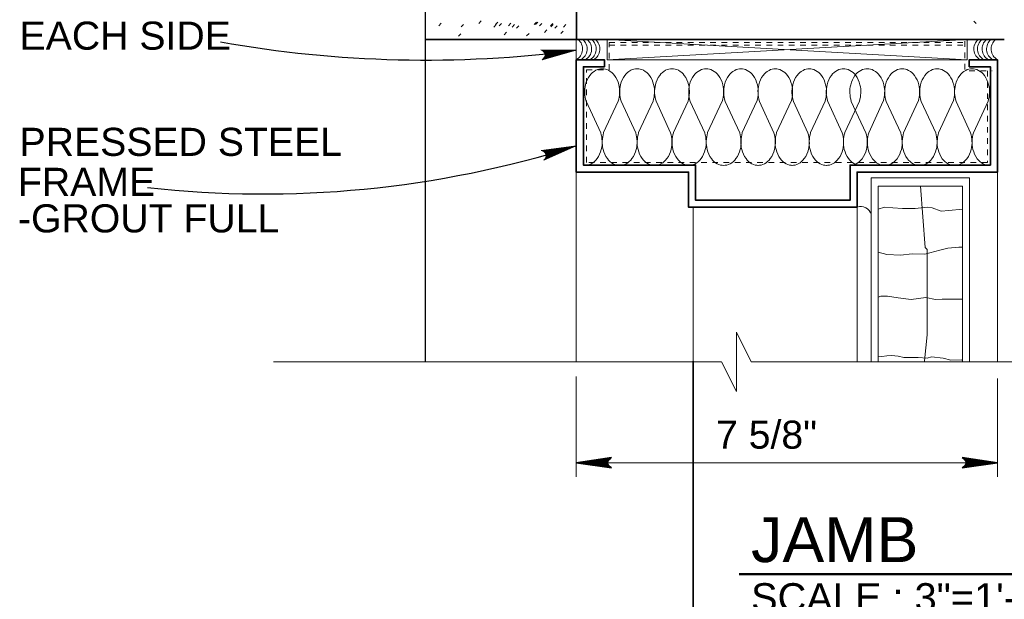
# Model space of a CAD drawing. Extents: x 1745 to 4097, y 1178 to 2898.
# Tile 6 of 18: x 3015 to 3033, y 1202 to 1212. Entities that reach past the tile are written whole.
import ezdxf
from ezdxf.enums import TextEntityAlignment as Align

# ---------------------------------------------------------------- set-up
doc = ezdxf.new("R2010")
doc.units = 0
doc.header["$LTSCALE"] = 0.03937
doc.header["$MEASUREMENT"] = 0
doc.linetypes.add('OD38a701$0$DGN Style 2', pattern=[1.915919, 1.149551, -0.766368])
for name, color, linetype, lineweight in [('A-Anno-Patt', 152, 'Continuous', 18), ('A-Anno-Text', 53, 'Continuous', 25), ('A-Wall-Full-Extr', 2, 'Continuous', 35), ('G-Anno-Text', 53, 'Continuous', 35), ('OD38a701$0$Level 15', 7, 'Continuous', 18), ('OD38a701$0$Level 46', 7, 'Continuous', 18), ('OD38a701$0$Level 50', 7, 'Continuous', 18), ('OD38a701$0$Level 52', 7, 'Continuous', 18), ('OD38a701$0$Level 53', 7, 'Continuous', 18), ('OD38a701$0$Level 56', 7, 'Continuous', 18)]:
    doc.layers.add(name, color=color, linetype=linetype, lineweight=lineweight)
doc.layers.add('G-Anno-Nplt', color=5, linetype='Continuous', lineweight=25, plot=False)
doc.styles.add('notes', font='ARIAL.TTF')

# ---------------------------------------------------------------- blocks, each defined once
blk = doc.blocks.new('OD38a701$0$LARROW_4')
at = {"layer": 'OD38a701$0$Level 56', "color": 3, "linetype": 'Continuous', "lineweight": 18, "flags": 128}
blk.add_lwpolyline([(-0.1564, 0.0226), (0, 0), (-0.1563, -0.0226), (-0.1514, -0.0189), (-0.1445, -0.0121), (-0.1411, -0.0059), (-0.1403, 0), (-0.1415, 0.0066), (-0.1451, 0.0131), (-0.1521, 0.0195), (-0.1564, 0.0226), (-0.0046, 0.0003), (-0.1513, -0.0211), (-0.1468, -0.0178), (-0.1395, -0.0109), (-0.1371, -0.002), (-0.1387, 0.0069), (-0.143, 0.013), (-0.1481, 0.018), (-0.1516, 0.0207), (-0.0129, 0.0002), (-0.1446, -0.0186), (-0.14, -0.0156), (-0.1376, -0.0117), (-0.135, -0.0068), (-0.1336, 0.0003), (-0.1344, 0.006), (-0.1371, 0.0105), (-0.1428, 0.0141), (-0.1465, 0.0185), (-0.0225, 0.0003), (-0.1374, -0.0159), (-0.1323, -0.0095), (-0.1308, -0.0017), (-0.1315, 0.0069), (-0.1414, 0.0163), (-0.0332, 0.0008), (-0.1308, -0.0129), (-0.1294, -0.0084), (-0.1264, -0.0011), (-0.1283, 0.0066), (-0.136, 0.0135), (-0.0431, 0.0007), (-0.1272, -0.01), (-0.1245, -0.0045), (-0.1232, 0.0014), (-0.1291, 0.0105), (-0.0549, 0.0007), (-0.1221, -0.0075), (-0.1202, -0.0034), (-0.1198, 0.0014), (-0.1245, 0.008), (-0.0689, 0.0008), (-0.1179, -0.0048), (-0.1165, 0.0016), (-0.121, 0.0055), (-0.0804, 0.0007), (-0.1146, -0.0029), (-0.1154, 0.0033), (-0.0921, 0.0008), (-0.1133, -0.0009), (-0.1139, 0.001), (-0.1066, 0.001)], dxfattribs=at)

msp = doc.modelspace()

# ---------------------------------------------------------------- linework, layer by layer
at = {"layer": 'A-Anno-Patt'}
for p, q in [((3025.40775, 1209.95672), (3025.14787, 1210.51597)), ((3025.45887, 1209.95835), (3025.719, 1210.5176)), ((3026.03, 1209.95647), (3025.76975, 1210.51572)), ((3026.081, 1209.95835), (3026.34087, 1210.5176)), ((3026.65212, 1209.95647), (3026.39225, 1210.51572)), ((3026.70312, 1209.9581), (3026.96337, 1210.51735)), ((3027.2605, 1209.95597), (3027.00025, 1210.51522)), ((3027.3115, 1209.95785), (3027.57137, 1210.51722)), ((3027.88262, 1209.95597), (3027.62275, 1210.51522)), ((3027.92844, 1209.95785), (3028.18831, 1210.51722)), ((3028.49364, 1209.95597), (3028.23377, 1210.51522)), ((3028.53946, 1209.95785), (3028.79933, 1210.51722)), ((3029.09874, 1209.95597), (3028.83886, 1210.51522)), ((3029.14455, 1209.95785), (3029.40443, 1210.51722)), ((3029.70976, 1209.95597), (3029.44988, 1210.51522)), ((3029.75557, 1209.95785), (3030.01545, 1210.51722)), ((3030.12975, 1209.95572), (3029.86962, 1210.51497)), ((3030.18087, 1209.9576), (3030.44075, 1210.51685)), ((3030.75187, 1209.95572), (3030.492, 1210.51497)), ((3030.803, 1209.95735), (3031.06312, 1210.5166)), ((3031.37412, 1209.95547), (3031.11387, 1210.51472)), ((3031.42512, 1209.95735), (3031.685, 1210.5166)), ((3031.99625, 1209.95547), (3031.73637, 1210.51472)), ((3032.04725, 1209.9571), (3032.3075, 1210.51635))]:
    msp.add_line(p, q, dxfattribs=at)
at = {"layer": 'A-Anno-Patt', "flags": 128}
for points in [[(3031.17238, 1205.89085), (3031.17243, 1205.89332), (3031.22043, 1206.35757), (3031.22043, 1207.28632), (3031.22043, 1207.87882), (3031.18843, 1207.91082), (3031.10175, 1209.00597)], [(3031.85175, 1208.59679), (3031.60512, 1208.57023), (3031.47287, 1208.56223), (3031.31287, 1208.62236), (3031.22087, 1208.63036), (3031.00887, 1208.60623), (3030.78462, 1208.61023), (3030.61262, 1208.62236), (3030.46037, 1208.63036), (3030.35175, 1208.59311)], [(3031.85175, 1207.91701), (3031.78468, 1207.91882), (3031.59268, 1207.90282), (3031.44468, 1207.86682), (3031.18043, 1207.79482), (3030.95243, 1207.79882), (3030.74818, 1207.77882), (3030.50418, 1207.78682), (3030.35175, 1207.83174)], [(3031.85175, 1206.9942), (3031.48868, 1206.9942), (3031.36868, 1206.9862), (3031.19643, 1207.0262), (3030.93643, 1206.9902), (3030.70818, 1207.0182), (3030.51618, 1207.0462), (3030.46418, 1207.0502), (3030.39618, 1207.0462), (3030.35175, 1207.03013)], [(3031.85175, 1205.90899), (3031.83668, 1205.90932), (3031.83668, 1205.91332), (3031.64468, 1205.90532), (3031.50468, 1205.94545), (3031.30043, 1205.96945), (3031.22443, 1205.94545), (3031.06043, 1205.95745), (3030.93643, 1205.95345), (3030.80818, 1205.95345), (3030.70418, 1205.98145), (3030.58418, 1205.99345), (3030.50418, 1205.98545), (3030.41618, 1205.97345), (3030.35175, 1205.97746)]]:
    msp.add_lwpolyline(points, dxfattribs=at)
at = {"layer": 'A-Anno-Patt'}
for points, knots in [([(3025.14787, 1210.51597), (3025.13281, 1210.5649), (3025.12605, 1210.6142), (3025.12325, 1210.6636), (3025.12044, 1210.71314), (3025.12581, 1210.76333), (3025.13775, 1210.81297), (3025.15214, 1210.8728), (3025.17632, 1210.92503), (3025.214, 1210.97697), (3025.24297, 1211.01691), (3025.2746, 1211.04377), (3025.31937, 1211.06772), (3025.35709, 1211.0879), (3025.39524, 1211.09664), (3025.433, 1211.09622)], [0, 0, 0, 0, 0.20312467, 0.20312467, 0.20312467, 0.40680902, 0.40680902, 0.40680902, 0.65227081, 0.65227081, 0.65227081, 0.84101139, 0.84101139, 0.84101139, 1, 1, 1, 1]), ([(3025.71825, 1210.51597), (3025.73331, 1210.5649), (3025.74007, 1210.6142), (3025.74287, 1210.6636), (3025.74568, 1210.71314), (3025.74031, 1210.76333), (3025.72837, 1210.81297), (3025.71398, 1210.8728), (3025.6898, 1210.92503), (3025.65212, 1210.97697), (3025.62315, 1211.01691), (3025.59152, 1211.04378), (3025.54675, 1211.06772), (3025.50899, 1211.08791), (3025.47079, 1211.09664), (3025.433, 1211.09622)], [0, 0, 0, 0, 0.20309125, 0.20309125, 0.20309125, 0.40674209, 0.40674209, 0.40674209, 0.65216349, 0.65216349, 0.65216349, 0.84087302, 0.84087302, 0.84087302, 1, 1, 1, 1]), ([(3025.76975, 1210.51572), (3025.75466, 1210.56466), (3025.74801, 1210.61395), (3025.74537, 1210.66335), (3025.74272, 1210.7129), (3025.7482, 1210.76307), (3025.76012, 1210.81272), (3025.77446, 1210.87244), (3025.79835, 1210.92468), (3025.83587, 1210.9766), (3025.86483, 1211.01667), (3025.89664, 1211.04351), (3025.9415, 1211.06747), (3025.97925, 1211.08764), (3026.01746, 1211.09643), (3026.05525, 1211.09597)], [0, 0, 0, 0, 0.20305479, 0.20305479, 0.20305479, 0.40675783, 0.40675783, 0.40675783, 0.651763, 0.651763, 0.651763, 0.84085807, 0.84085807, 0.84085807, 1, 1, 1, 1]), ([(3026.34062, 1210.51572), (3026.35567, 1210.56466), (3026.36244, 1210.61395), (3026.36512, 1210.66335), (3026.36781, 1210.7129), (3026.36226, 1210.76307), (3026.35025, 1210.81272), (3026.33579, 1210.87247), (3026.31178, 1210.92467), (3026.27425, 1210.9766), (3026.24534, 1211.01659), (3026.21367, 1211.04349), (3026.16887, 1211.06747), (3026.13115, 1211.08766), (3026.093, 1211.09641), (3026.05525, 1211.09597)], [0, 0, 0, 0, 0.20313015, 0.20313015, 0.20313015, 0.40689774, 0.40689774, 0.40689774, 0.65210298, 0.65210298, 0.65210298, 0.84098531, 0.84098531, 0.84098531, 1, 1, 1, 1]), ([(3026.39225, 1210.51572), (3026.37715, 1210.56465), (3026.37034, 1210.61394), (3026.3675, 1210.66335), (3026.36465, 1210.71288), (3026.37001, 1210.76308), (3026.382, 1210.81272), (3026.39644, 1210.87252), (3026.4207, 1210.92469), (3026.45837, 1210.9766), (3026.48736, 1211.01654), (3026.51895, 1211.04348), (3026.56375, 1211.06747), (3026.60146, 1211.08767), (3026.63962, 1211.09639), (3026.67737, 1211.09597)], [0, 0, 0, 0, 0.20314117, 0.20314117, 0.20314117, 0.40681401, 0.40681401, 0.40681401, 0.65217972, 0.65217972, 0.65217972, 0.84102038, 0.84102038, 0.84102038, 1, 1, 1, 1]), ([(3026.9625, 1210.51572), (3026.97759, 1210.56465), (3026.9844, 1210.61394), (3026.98725, 1210.66335), (3026.9901, 1210.71288), (3026.98473, 1210.76308), (3026.97275, 1210.81272), (3026.95831, 1210.87252), (3026.93404, 1210.92469), (3026.89637, 1210.9766), (3026.86738, 1211.01654), (3026.8358, 1211.04348), (3026.791, 1211.06747), (3026.75328, 1211.08767), (3026.71513, 1211.09639), (3026.67737, 1211.09597)], [0, 0, 0, 0, 0.20314117, 0.20314117, 0.20314117, 0.40681401, 0.40681401, 0.40681401, 0.65217972, 0.65217972, 0.65217972, 0.84102038, 0.84102038, 0.84102038, 1, 1, 1, 1]), ([(3027.00025, 1210.51522), (3026.98516, 1210.56416), (3026.97851, 1210.61345), (3026.97587, 1210.66285), (3026.97322, 1210.7124), (3026.97872, 1210.76257), (3026.99062, 1210.81222), (3027.00495, 1210.87198), (3027.02881, 1210.92427), (3027.06637, 1210.97622), (3027.09533, 1211.01627), (3027.12716, 1211.04305), (3027.172, 1211.06697), (3027.20975, 1211.08712), (3027.24796, 1211.09593), (3027.28575, 1211.09547)], [0, 0, 0, 0, 0.20304597, 0.20304597, 0.20304597, 0.40674018, 0.40674018, 0.40674018, 0.6518887, 0.6518887, 0.6518887, 0.84086497, 0.84086497, 0.84086497, 1, 1, 1, 1]), ([(3027.57112, 1210.51522), (3027.58617, 1210.56416), (3027.59294, 1210.61345), (3027.59562, 1210.66285), (3027.59831, 1210.7124), (3027.59275, 1210.76257), (3027.58075, 1210.81222), (3027.5663, 1210.87201), (3027.54232, 1210.92427), (3027.50475, 1210.97622), (3027.47584, 1211.0162), (3027.44415, 1211.04303), (3027.39937, 1211.06697), (3027.36165, 1211.08714), (3027.3235, 1211.09591), (3027.28575, 1211.09547)], [0, 0, 0, 0, 0.20312138, 0.20312138, 0.20312138, 0.40688017, 0.40688017, 0.40688017, 0.65222876, 0.65222876, 0.65222876, 0.84099217, 0.84099217, 0.84099217, 1, 1, 1, 1]), ([(3027.62275, 1210.51522), (3027.60765, 1210.56415), (3027.60084, 1210.61344), (3027.598, 1210.66285), (3027.59515, 1210.71238), (3027.60052, 1210.76258), (3027.6125, 1210.81222), (3027.62693, 1210.87206), (3027.65116, 1210.92429), (3027.68887, 1210.97622), (3027.71786, 1211.01615), (3027.74947, 1211.04302), (3027.79425, 1211.06697), (3027.83196, 1211.08715), (3027.87012, 1211.09589), (3027.90787, 1211.09547)], [0, 0, 0, 0, 0.20313243, 0.20313243, 0.20313243, 0.40679651, 0.40679651, 0.40679651, 0.65230542, 0.65230542, 0.65230542, 0.84102722, 0.84102722, 0.84102722, 1, 1, 1, 1]), ([(3028.18806, 1210.51522), (3028.20311, 1210.56416), (3028.20988, 1210.61345), (3028.21256, 1210.66285), (3028.21525, 1210.7124), (3028.20969, 1210.76257), (3028.19769, 1210.81222), (3028.18324, 1210.87201), (3028.15926, 1210.92427), (3028.12169, 1210.97622), (3028.09278, 1211.0162), (3028.06109, 1211.04303), (3028.01631, 1211.06697), (3027.97859, 1211.08714), (3027.94044, 1211.09591), (3027.90269, 1211.09547)], [0, 0, 0, 0, 0.20312138, 0.20312138, 0.20312138, 0.40688017, 0.40688017, 0.40688017, 0.65222876, 0.65222876, 0.65222876, 0.84099217, 0.84099217, 0.84099217, 1, 1, 1, 1]), ([(3028.23377, 1210.51522), (3028.21867, 1210.56415), (3028.21186, 1210.61344), (3028.20902, 1210.66285), (3028.20617, 1210.71238), (3028.21154, 1210.76258), (3028.22352, 1210.81222), (3028.23795, 1210.87206), (3028.26218, 1210.92429), (3028.29989, 1210.97622), (3028.32888, 1211.01615), (3028.36049, 1211.04302), (3028.40527, 1211.06697), (3028.44298, 1211.08715), (3028.48114, 1211.09589), (3028.51889, 1211.09547)], [0, 0, 0, 0, 0.20313243, 0.20313243, 0.20313243, 0.40679651, 0.40679651, 0.40679651, 0.65230542, 0.65230542, 0.65230542, 0.84102722, 0.84102722, 0.84102722, 1, 1, 1, 1]), ([(3028.79908, 1210.51522), (3028.81413, 1210.56416), (3028.8209, 1210.61345), (3028.82358, 1210.66285), (3028.82627, 1210.7124), (3028.82071, 1210.76257), (3028.80871, 1210.81222), (3028.79425, 1210.87201), (3028.77028, 1210.92427), (3028.73271, 1210.97622), (3028.7038, 1211.0162), (3028.67211, 1211.04303), (3028.62733, 1211.06697), (3028.58961, 1211.08714), (3028.55146, 1211.09591), (3028.51371, 1211.09547)], [0, 0, 0, 0, 0.20312138, 0.20312138, 0.20312138, 0.40688017, 0.40688017, 0.40688017, 0.65222876, 0.65222876, 0.65222876, 0.84099217, 0.84099217, 0.84099217, 1, 1, 1, 1]), ([(3028.83886, 1210.51522), (3028.82377, 1210.56415), (3028.81695, 1210.61344), (3028.81411, 1210.66285), (3028.81126, 1210.71238), (3028.81664, 1210.76258), (3028.82861, 1210.81222), (3028.84305, 1210.87206), (3028.86728, 1210.92429), (3028.90499, 1210.97622), (3028.93397, 1211.01615), (3028.96559, 1211.04302), (3029.01036, 1211.06697), (3029.04808, 1211.08715), (3029.08623, 1211.09589), (3029.12399, 1211.09547)], [0, 0, 0, 0, 0.20313243, 0.20313243, 0.20313243, 0.40679651, 0.40679651, 0.40679651, 0.65230542, 0.65230542, 0.65230542, 0.84102722, 0.84102722, 0.84102722, 1, 1, 1, 1]), ([(3029.40418, 1210.51522), (3029.41923, 1210.56416), (3029.426, 1210.61345), (3029.42868, 1210.66285), (3029.43136, 1210.7124), (3029.4258, 1210.76257), (3029.4138, 1210.81222), (3029.39935, 1210.87201), (3029.37537, 1210.92427), (3029.3378, 1210.97622), (3029.3089, 1211.0162), (3029.2772, 1211.04303), (3029.23243, 1211.06697), (3029.19471, 1211.08714), (3029.15656, 1211.09591), (3029.1188, 1211.09547)], [0, 0, 0, 0, 0.20312138, 0.20312138, 0.20312138, 0.40688017, 0.40688017, 0.40688017, 0.65222876, 0.65222876, 0.65222876, 0.84099217, 0.84099217, 0.84099217, 1, 1, 1, 1]), ([(3029.44988, 1210.51522), (3029.43479, 1210.56415), (3029.42797, 1210.61344), (3029.42513, 1210.66285), (3029.42228, 1210.71238), (3029.42766, 1210.76258), (3029.43963, 1210.81222), (3029.45406, 1210.87206), (3029.4783, 1210.92429), (3029.51601, 1210.97622), (3029.54499, 1211.01615), (3029.57661, 1211.04302), (3029.62138, 1211.06697), (3029.6591, 1211.08715), (3029.69725, 1211.09589), (3029.73501, 1211.09547)], [0, 0, 0, 0, 0.20313243, 0.20313243, 0.20313243, 0.40679651, 0.40679651, 0.40679651, 0.65230542, 0.65230542, 0.65230542, 0.84102722, 0.84102722, 0.84102722, 1, 1, 1, 1]), ([(3030.0152, 1210.51522), (3030.03025, 1210.56416), (3030.03702, 1210.61345), (3030.0397, 1210.66285), (3030.04238, 1210.7124), (3030.03682, 1210.76257), (3030.02482, 1210.81222), (3030.01037, 1210.87201), (3029.98639, 1210.92427), (3029.94882, 1210.97622), (3029.91991, 1211.0162), (3029.88822, 1211.04303), (3029.84345, 1211.06697), (3029.80573, 1211.08714), (3029.76757, 1211.09591), (3029.72982, 1211.09547)], [0, 0, 0, 0, 0.20312138, 0.20312138, 0.20312138, 0.40688017, 0.40688017, 0.40688017, 0.65222876, 0.65222876, 0.65222876, 0.84099217, 0.84099217, 0.84099217, 1, 1, 1, 1]), ([(3029.86962, 1210.51497), (3029.8545, 1210.56391), (3029.84777, 1210.6132), (3029.84512, 1210.6626), (3029.84246, 1210.71215), (3029.84804, 1210.76232), (3029.86, 1210.81197), (3029.87438, 1210.87172), (3029.8982, 1210.92402), (3029.93575, 1210.97597), (3029.96469, 1211.01602), (3029.99654, 1211.0428), (3030.04137, 1211.06672), (3030.07909, 1211.08685), (3030.11725, 1211.09567), (3030.155, 1211.09522)], [0, 0, 0, 0, 0.20309807, 0.20309807, 0.20309807, 0.40683348, 0.40683348, 0.40683348, 0.65201145, 0.65201145, 0.65201145, 0.84101042, 0.84101042, 0.84101042, 1, 1, 1, 1]), ([(3030.4405, 1210.51497), (3030.45551, 1210.56391), (3030.4622, 1210.6132), (3030.46487, 1210.6626), (3030.46756, 1210.71215), (3030.4621, 1210.76232), (3030.45012, 1210.81197), (3030.4357, 1210.87178), (3030.41159, 1210.92401), (3030.374, 1210.97597), (3030.3451, 1211.01591), (3030.31349, 1211.04278), (3030.26875, 1211.06672), (3030.23099, 1211.08693), (3030.19279, 1211.09566), (3030.155, 1211.09522)], [0, 0, 0, 0, 0.20308088, 0.20308088, 0.20308088, 0.4068101, 0.4068101, 0.4068101, 0.65221462, 0.65221462, 0.65221462, 0.84083762, 0.84083762, 0.84083762, 1, 1, 1, 1]), ([(3030.492, 1210.51497), (3030.47693, 1210.5639), (3030.47017, 1210.6132), (3030.46737, 1210.6626), (3030.46456, 1210.71214), (3030.46993, 1210.76233), (3030.48187, 1210.81197), (3030.49626, 1210.8718), (3030.52045, 1210.92403), (3030.55812, 1210.97597), (3030.58709, 1211.01591), (3030.61872, 1211.04277), (3030.6635, 1211.06672), (3030.70121, 1211.0869), (3030.73937, 1211.09564), (3030.77712, 1211.09522)], [0, 0, 0, 0, 0.20312467, 0.20312467, 0.20312467, 0.40680902, 0.40680902, 0.40680902, 0.65227081, 0.65227081, 0.65227081, 0.84101139, 0.84101139, 0.84101139, 1, 1, 1, 1]), ([(3031.06237, 1210.51497), (3031.07744, 1210.5639), (3031.0842, 1210.6132), (3031.087, 1210.6626), (3031.08981, 1210.71214), (3031.08444, 1210.76233), (3031.0725, 1210.81197), (3031.05811, 1210.8718), (3031.03392, 1210.92403), (3030.99625, 1210.97597), (3030.96728, 1211.01591), (3030.93565, 1211.04278), (3030.89087, 1211.06672), (3030.85311, 1211.08691), (3030.81492, 1211.09564), (3030.77712, 1211.09522)], [0, 0, 0, 0, 0.20309125, 0.20309125, 0.20309125, 0.40674209, 0.40674209, 0.40674209, 0.65216349, 0.65216349, 0.65216349, 0.84087302, 0.84087302, 0.84087302, 1, 1, 1, 1]), ([(3031.11387, 1210.51472), (3031.09878, 1210.56366), (3031.09214, 1210.61295), (3031.0895, 1210.66235), (3031.08685, 1210.7119), (3031.09233, 1210.76207), (3031.10425, 1210.81172), (3031.11858, 1210.87144), (3031.14247, 1210.92368), (3031.18, 1210.9756), (3031.20896, 1211.01567), (3031.24076, 1211.04251), (3031.28562, 1211.06647), (3031.32338, 1211.08664), (3031.36158, 1211.09543), (3031.39937, 1211.09497)], [0, 0, 0, 0, 0.20305479, 0.20305479, 0.20305479, 0.40675783, 0.40675783, 0.40675783, 0.651763, 0.651763, 0.651763, 0.84085807, 0.84085807, 0.84085807, 1, 1, 1, 1]), ([(3031.68475, 1210.51472), (3031.6998, 1210.56366), (3031.70657, 1210.61295), (3031.70925, 1210.66235), (3031.71194, 1210.7119), (3031.70639, 1210.76207), (3031.69437, 1210.81172), (3031.67991, 1210.87147), (3031.6559, 1210.92367), (3031.61837, 1210.9756), (3031.58946, 1211.01559), (3031.5578, 1211.04249), (3031.513, 1211.06647), (3031.47528, 1211.08666), (3031.43713, 1211.09541), (3031.39937, 1211.09497)], [0, 0, 0, 0, 0.20313015, 0.20313015, 0.20313015, 0.40689774, 0.40689774, 0.40689774, 0.65210298, 0.65210298, 0.65210298, 0.84098531, 0.84098531, 0.84098531, 1, 1, 1, 1]), ([(3031.73637, 1210.51472), (3031.72128, 1210.56365), (3031.71447, 1210.61294), (3031.71162, 1210.66235), (3031.70877, 1210.71188), (3031.71413, 1210.76208), (3031.72612, 1210.81172), (3031.74056, 1210.87152), (3031.76483, 1210.92369), (3031.8025, 1210.9756), (3031.83149, 1211.01554), (3031.86307, 1211.04248), (3031.90787, 1211.06647), (3031.94559, 1211.08667), (3031.98374, 1211.09539), (3032.0215, 1211.09497)], [0, 0, 0, 0, 0.20314117, 0.20314117, 0.20314117, 0.40681401, 0.40681401, 0.40681401, 0.65217972, 0.65217972, 0.65217972, 0.84102038, 0.84102038, 0.84102038, 1, 1, 1, 1]), ([(3032.30662, 1210.51472), (3032.32172, 1210.56365), (3032.32853, 1210.61294), (3032.33137, 1210.66235), (3032.33422, 1210.71188), (3032.32886, 1210.76208), (3032.31687, 1210.81172), (3032.30243, 1210.87152), (3032.27817, 1210.92369), (3032.2405, 1210.9756), (3032.21151, 1211.01554), (3032.17992, 1211.04248), (3032.13512, 1211.06647), (3032.09741, 1211.08667), (3032.05925, 1211.09539), (3032.0215, 1211.09497)], [0, 0, 0, 0, 0.20314117, 0.20314117, 0.20314117, 0.40681401, 0.40681401, 0.40681401, 0.65217972, 0.65217972, 0.65217972, 0.84102038, 0.84102038, 0.84102038, 1, 1, 1, 1]), ([(3025.40775, 1209.95672), (3025.42269, 1209.90783), (3025.42925, 1209.85858), (3025.432, 1209.80922), (3025.43476, 1209.75964), (3025.42958, 1209.70941), (3025.41775, 1209.65972), (3025.40351, 1209.59994), (3025.37927, 1209.54775), (3025.34162, 1209.49585), (3025.31261, 1209.45585), (3025.28095, 1209.42895), (3025.23612, 1209.40497), (3025.19837, 1209.38478), (3025.16016, 1209.37599), (3025.12237, 1209.37647)], [0, 0, 0, 0, 0.20286109, 0.20286109, 0.20286109, 0.40666872, 0.40666872, 0.40666872, 0.65188939, 0.65188939, 0.65188939, 0.84085707, 0.84085707, 0.84085707, 1, 1, 1, 1]), ([(3025.45912, 1209.95647), (3025.44403, 1209.90767), (3025.43739, 1209.8585), (3025.43462, 1209.80922), (3025.43184, 1209.75964), (3025.43715, 1209.7094), (3025.44912, 1209.65972), (3025.46354, 1209.59992), (3025.48782, 1209.54774), (3025.5255, 1209.49585), (3025.5545, 1209.45591), (3025.58608, 1209.42901), (3025.63087, 1209.40497), (3025.66868, 1209.38469), (3025.70691, 1209.37582), (3025.74475, 1209.37622)], [0, 0, 0, 0, 0.20257869, 0.20257869, 0.20257869, 0.40641573, 0.40641573, 0.40641573, 0.65177584, 0.65177584, 0.65177584, 0.8406122, 0.8406122, 0.8406122, 1, 1, 1, 1]), ([(3026.03, 1209.95647), (3026.0451, 1209.90759), (3026.05187, 1209.85833), (3026.05462, 1209.80897), (3026.05739, 1209.75939), (3026.05191, 1209.70916), (3026.03987, 1209.65947), (3026.02539, 1209.59969), (3026.00124, 1209.54751), (3025.96362, 1209.4956), (3025.93466, 1209.45563), (3025.90305, 1209.42872), (3025.85825, 1209.40472), (3025.82057, 1209.38454), (3025.78246, 1209.37578), (3025.74475, 1209.37622)], [0, 0, 0, 0, 0.20299246, 0.20299246, 0.20299246, 0.406914, 0.406914, 0.406914, 0.65226442, 0.65226442, 0.65226442, 0.84114845, 0.84114845, 0.84114845, 1, 1, 1, 1]), ([(3026.0815, 1209.95647), (3026.06645, 1209.90758), (3026.05984, 1209.85833), (3026.05712, 1209.80897), (3026.05439, 1209.75938), (3026.05972, 1209.70916), (3026.07162, 1209.65947), (3026.08593, 1209.59972), (3026.11005, 1209.54752), (3026.14762, 1209.4956), (3026.17656, 1209.4556), (3026.20819, 1209.4287), (3026.253, 1209.40472), (3026.29075, 1209.38452), (3026.32895, 1209.37577), (3026.36675, 1209.37622)], [0, 0, 0, 0, 0.20291706, 0.20291706, 0.20291706, 0.40678568, 0.40678568, 0.40678568, 0.65196921, 0.65196921, 0.65196921, 0.84083481, 0.84083481, 0.84083481, 1, 1, 1, 1]), ([(3026.65212, 1209.95647), (3026.66708, 1209.90758), (3026.67355, 1209.85833), (3026.67625, 1209.80897), (3026.67896, 1209.75938), (3026.67379, 1209.70916), (3026.662, 1209.65947), (3026.64781, 1209.5997), (3026.62364, 1209.5475), (3026.586, 1209.4956), (3026.55696, 1209.45557), (3026.52524, 1209.42869), (3026.48037, 1209.40472), (3026.44265, 1209.38457), (3026.4045, 1209.37579), (3026.36675, 1209.37622)], [0, 0, 0, 0, 0.202861, 0.202861, 0.202861, 0.40669612, 0.40669612, 0.40669612, 0.65187843, 0.65187843, 0.65187843, 0.84100018, 0.84100018, 0.84100018, 1, 1, 1, 1]), ([(3026.7035, 1209.95622), (3026.68841, 1209.90742), (3026.68177, 1209.85825), (3026.679, 1209.80897), (3026.67621, 1209.75939), (3026.68152, 1209.70915), (3026.6935, 1209.65947), (3026.70792, 1209.59967), (3026.73222, 1209.5475), (3026.76987, 1209.4956), (3026.79883, 1209.45568), (3026.83036, 1209.42875), (3026.87512, 1209.40472), (3026.91297, 1209.3844), (3026.95124, 1209.37556), (3026.98912, 1209.37597)], [0, 0, 0, 0, 0.20257138, 0.20257138, 0.20257138, 0.40640108, 0.40640108, 0.40640108, 0.65175234, 0.65175234, 0.65175234, 0.84045347, 0.84045347, 0.84045347, 1, 1, 1, 1]), ([(3027.2605, 1209.95597), (3027.27558, 1209.90708), (3027.28237, 1209.85783), (3027.28512, 1209.80847), (3027.28788, 1209.75893), (3027.28239, 1209.70874), (3027.27037, 1209.6591), (3027.25589, 1209.59928), (3027.23175, 1209.54705), (3027.19412, 1209.4951), (3027.16517, 1209.45513), (3027.13354, 1209.42822), (3027.08875, 1209.40422), (3027.05108, 1209.38404), (3027.01295, 1209.37524), (3026.97525, 1209.37572)], [0, 0, 0, 0, 0.20299551, 0.20299551, 0.20299551, 0.40675125, 0.40675125, 0.40675125, 0.65225921, 0.65225921, 0.65225921, 0.84114607, 0.84114607, 0.84114607, 1, 1, 1, 1]), ([(3027.312, 1209.95597), (3027.29697, 1209.90708), (3027.29034, 1209.85783), (3027.28762, 1209.80847), (3027.28489, 1209.75893), (3027.29024, 1209.70874), (3027.30212, 1209.6591), (3027.31644, 1209.5993), (3027.34054, 1209.54706), (3027.37812, 1209.4951), (3027.40705, 1209.4551), (3027.4387, 1209.4282), (3027.4835, 1209.40422), (3027.52125, 1209.38401), (3027.55946, 1209.37524), (3027.59725, 1209.37572)], [0, 0, 0, 0, 0.20292009, 0.20292009, 0.20292009, 0.40662288, 0.40662288, 0.40662288, 0.65196401, 0.65196401, 0.65196401, 0.84083243, 0.84083243, 0.84083243, 1, 1, 1, 1]), ([(3027.88262, 1209.95597), (3027.89756, 1209.90708), (3027.90405, 1209.85783), (3027.90675, 1209.80847), (3027.90946, 1209.75892), (3027.90427, 1209.70875), (3027.8925, 1209.6591), (3027.87831, 1209.59929), (3027.85415, 1209.54704), (3027.8165, 1209.4951), (3027.78747, 1209.45506), (3027.75573, 1209.4282), (3027.71087, 1209.40422), (3027.67316, 1209.38406), (3027.635, 1209.37525), (3027.59725, 1209.37572)], [0, 0, 0, 0, 0.20286404, 0.20286404, 0.20286404, 0.40653331, 0.40653331, 0.40653331, 0.65187321, 0.65187321, 0.65187321, 0.8409978, 0.8409978, 0.8409978, 1, 1, 1, 1]), ([(3027.92894, 1209.95597), (3027.91391, 1209.90708), (3027.90728, 1209.85783), (3027.90456, 1209.80847), (3027.90183, 1209.75893), (3027.90718, 1209.70874), (3027.91906, 1209.6591), (3027.93338, 1209.5993), (3027.95748, 1209.54706), (3027.99506, 1209.4951), (3028.02399, 1209.4551), (3028.05564, 1209.4282), (3028.10044, 1209.40422), (3028.13819, 1209.38401), (3028.1764, 1209.37524), (3028.21419, 1209.37572)], [0, 0, 0, 0, 0.20292009, 0.20292009, 0.20292009, 0.40662288, 0.40662288, 0.40662288, 0.65196401, 0.65196401, 0.65196401, 0.84083243, 0.84083243, 0.84083243, 1, 1, 1, 1]), ([(3028.49364, 1209.95597), (3028.50858, 1209.90708), (3028.51507, 1209.85783), (3028.51777, 1209.80847), (3028.52048, 1209.75892), (3028.51529, 1209.70875), (3028.50352, 1209.6591), (3028.48933, 1209.59929), (3028.46517, 1209.54704), (3028.42752, 1209.4951), (3028.39849, 1209.45506), (3028.36675, 1209.4282), (3028.32189, 1209.40422), (3028.28418, 1209.38406), (3028.24601, 1209.37525), (3028.20827, 1209.37572)], [0, 0, 0, 0, 0.20286404, 0.20286404, 0.20286404, 0.40653331, 0.40653331, 0.40653331, 0.65187321, 0.65187321, 0.65187321, 0.8409978, 0.8409978, 0.8409978, 1, 1, 1, 1]), ([(3028.53996, 1209.95597), (3028.52493, 1209.90708), (3028.5183, 1209.85783), (3028.51558, 1209.80847), (3028.51285, 1209.75893), (3028.51819, 1209.70874), (3028.53008, 1209.6591), (3028.5444, 1209.5993), (3028.5685, 1209.54706), (3028.60608, 1209.4951), (3028.63501, 1209.4551), (3028.66666, 1209.4282), (3028.71146, 1209.40422), (3028.74921, 1209.38401), (3028.78742, 1209.37524), (3028.82521, 1209.37572)], [0, 0, 0, 0, 0.20292009, 0.20292009, 0.20292009, 0.40662288, 0.40662288, 0.40662288, 0.65196401, 0.65196401, 0.65196401, 0.84083243, 0.84083243, 0.84083243, 1, 1, 1, 1]), ([(3029.09874, 1209.95597), (3029.11368, 1209.90708), (3029.12016, 1209.85783), (3029.12286, 1209.80847), (3029.12557, 1209.75892), (3029.12039, 1209.70875), (3029.10861, 1209.6591), (3029.09443, 1209.59929), (3029.07027, 1209.54704), (3029.03261, 1209.4951), (3029.00359, 1209.45506), (3028.97184, 1209.4282), (3028.92699, 1209.40422), (3028.88927, 1209.38406), (3028.85111, 1209.37525), (3028.81336, 1209.37572)], [0, 0, 0, 0, 0.20286404, 0.20286404, 0.20286404, 0.40653331, 0.40653331, 0.40653331, 0.65187321, 0.65187321, 0.65187321, 0.8409978, 0.8409978, 0.8409978, 1, 1, 1, 1]), ([(3029.14505, 1209.95597), (3029.13003, 1209.90708), (3029.1234, 1209.85783), (3029.12068, 1209.80847), (3029.11795, 1209.75893), (3029.12329, 1209.70874), (3029.13518, 1209.6591), (3029.14949, 1209.5993), (3029.1736, 1209.54706), (3029.21118, 1209.4951), (3029.24011, 1209.4551), (3029.27176, 1209.4282), (3029.31655, 1209.40422), (3029.3543, 1209.38401), (3029.39251, 1209.37524), (3029.4303, 1209.37572)], [0, 0, 0, 0, 0.20292009, 0.20292009, 0.20292009, 0.40662288, 0.40662288, 0.40662288, 0.65196401, 0.65196401, 0.65196401, 0.84083243, 0.84083243, 0.84083243, 1, 1, 1, 1]), ([(3029.70976, 1209.95597), (3029.7247, 1209.90708), (3029.73118, 1209.85783), (3029.73388, 1209.80847), (3029.73659, 1209.75892), (3029.73141, 1209.70875), (3029.71963, 1209.6591), (3029.70544, 1209.59929), (3029.68128, 1209.54704), (3029.64363, 1209.4951), (3029.61461, 1209.45506), (3029.58286, 1209.4282), (3029.53801, 1209.40422), (3029.50029, 1209.38406), (3029.46213, 1209.37525), (3029.42438, 1209.37572)], [0, 0, 0, 0, 0.20286404, 0.20286404, 0.20286404, 0.40653331, 0.40653331, 0.40653331, 0.65187321, 0.65187321, 0.65187321, 0.8409978, 0.8409978, 0.8409978, 1, 1, 1, 1]), ([(3029.75607, 1209.95597), (3029.74104, 1209.90708), (3029.73441, 1209.85783), (3029.7317, 1209.80847), (3029.72897, 1209.75893), (3029.73431, 1209.70874), (3029.7462, 1209.6591), (3029.76051, 1209.5993), (3029.78461, 1209.54706), (3029.8222, 1209.4951), (3029.85113, 1209.4551), (3029.88277, 1209.4282), (3029.92757, 1209.40422), (3029.96532, 1209.38401), (3030.00353, 1209.37524), (3030.04132, 1209.37572)], [0, 0, 0, 0, 0.20292009, 0.20292009, 0.20292009, 0.40662288, 0.40662288, 0.40662288, 0.65196401, 0.65196401, 0.65196401, 0.84083243, 0.84083243, 0.84083243, 1, 1, 1, 1]), ([(3030.12975, 1209.95572), (3030.14487, 1209.90684), (3030.1517, 1209.85758), (3030.1545, 1209.80822), (3030.1573, 1209.75864), (3030.15182, 1209.7084), (3030.13975, 1209.65872), (3030.12522, 1209.59893), (3030.10102, 1209.54675), (3030.06337, 1209.49485), (3030.0344, 1209.4549), (3030.00279, 1209.42799), (3029.958, 1209.40397), (3029.92037, 1209.3838), (3029.88229, 1209.37499), (3029.84462, 1209.37547)], [0, 0, 0, 0, 0.20303365, 0.20303365, 0.20303365, 0.40696843, 0.40696843, 0.40696843, 0.65240642, 0.65240642, 0.65240642, 0.84130271, 0.84130271, 0.84130271, 1, 1, 1, 1]), ([(3030.18137, 1209.95572), (3030.1663, 1209.90684), (3030.15963, 1209.85758), (3030.15687, 1209.80822), (3030.1541, 1209.75864), (3030.15944, 1209.70841), (3030.17137, 1209.65872), (3030.18573, 1209.59895), (3030.20989, 1209.54676), (3030.2475, 1209.49485), (3030.27646, 1209.45487), (3030.30808, 1209.42796), (3030.35287, 1209.40397), (3030.39058, 1209.38377), (3030.42875, 1209.37499), (3030.4665, 1209.37547)], [0, 0, 0, 0, 0.20295807, 0.20295807, 0.20295807, 0.40684002, 0.40684002, 0.40684002, 0.65211103, 0.65211103, 0.65211103, 0.84098898, 0.84098898, 0.84098898, 1, 1, 1, 1]), ([(3030.75187, 1209.95572), (3030.76682, 1209.90683), (3030.77337, 1209.85758), (3030.77612, 1209.80822), (3030.77888, 1209.75864), (3030.7737, 1209.70841), (3030.76187, 1209.65872), (3030.74764, 1209.59894), (3030.7234, 1209.54675), (3030.68575, 1209.49485), (3030.65673, 1209.45485), (3030.62507, 1209.42795), (3030.58025, 1209.40397), (3030.5425, 1209.38378), (3030.50429, 1209.37499), (3030.4665, 1209.37547)], [0, 0, 0, 0, 0.20286109, 0.20286109, 0.20286109, 0.40666872, 0.40666872, 0.40666872, 0.65188939, 0.65188939, 0.65188939, 0.84085707, 0.84085707, 0.84085707, 1, 1, 1, 1]), ([(3030.80325, 1209.95547), (3030.78816, 1209.90667), (3030.78152, 1209.8575), (3030.77875, 1209.80822), (3030.77596, 1209.75864), (3030.78127, 1209.7084), (3030.79325, 1209.65872), (3030.80766, 1209.59892), (3030.83194, 1209.54674), (3030.86962, 1209.49485), (3030.89862, 1209.45491), (3030.93021, 1209.42801), (3030.975, 1209.40397), (3031.0128, 1209.38369), (3031.05103, 1209.37482), (3031.08887, 1209.37522)], [0, 0, 0, 0, 0.20257869, 0.20257869, 0.20257869, 0.40641573, 0.40641573, 0.40641573, 0.65177584, 0.65177584, 0.65177584, 0.8406122, 0.8406122, 0.8406122, 1, 1, 1, 1]), ([(3031.37412, 1209.95547), (3031.38922, 1209.90659), (3031.396, 1209.85733), (3031.39875, 1209.80797), (3031.40151, 1209.75839), (3031.39603, 1209.70816), (3031.384, 1209.65847), (3031.36951, 1209.59869), (3031.34536, 1209.54651), (3031.30775, 1209.4946), (3031.27879, 1209.45463), (3031.24717, 1209.42772), (3031.20237, 1209.40372), (3031.1647, 1209.38354), (3031.12658, 1209.37478), (3031.08887, 1209.37522)], [0, 0, 0, 0, 0.20299246, 0.20299246, 0.20299246, 0.406914, 0.406914, 0.406914, 0.65226442, 0.65226442, 0.65226442, 0.84114845, 0.84114845, 0.84114845, 1, 1, 1, 1]), ([(3031.42562, 1209.95547), (3031.41058, 1209.90658), (3031.40397, 1209.85733), (3031.40125, 1209.80797), (3031.39851, 1209.75838), (3031.40385, 1209.70816), (3031.41575, 1209.65847), (3031.43006, 1209.59872), (3031.45418, 1209.54652), (3031.49175, 1209.4946), (3031.52069, 1209.4546), (3031.55232, 1209.4277), (3031.59712, 1209.40372), (3031.63488, 1209.38352), (3031.67308, 1209.37477), (3031.71087, 1209.37522)], [0, 0, 0, 0, 0.20291706, 0.20291706, 0.20291706, 0.40678568, 0.40678568, 0.40678568, 0.65196921, 0.65196921, 0.65196921, 0.84083481, 0.84083481, 0.84083481, 1, 1, 1, 1]), ([(3031.99625, 1209.95547), (3032.0112, 1209.90658), (3032.01767, 1209.85733), (3032.02037, 1209.80797), (3032.02309, 1209.75838), (3032.01791, 1209.70816), (3032.00612, 1209.65847), (3031.99194, 1209.5987), (3031.96776, 1209.5465), (3031.93012, 1209.4946), (3031.90109, 1209.45457), (3031.86936, 1209.42769), (3031.8245, 1209.40372), (3031.78678, 1209.38357), (3031.74863, 1209.37479), (3031.71087, 1209.37522)], [0, 0, 0, 0, 0.202861, 0.202861, 0.202861, 0.40669612, 0.40669612, 0.40669612, 0.65187843, 0.65187843, 0.65187843, 0.84100018, 0.84100018, 0.84100018, 1, 1, 1, 1]), ([(3032.04762, 1209.95522), (3032.03253, 1209.90642), (3032.02589, 1209.85725), (3032.02312, 1209.80797), (3032.02034, 1209.75839), (3032.02564, 1209.70815), (3032.03762, 1209.65847), (3032.05204, 1209.59867), (3032.07634, 1209.5465), (3032.114, 1209.4946), (3032.14296, 1209.45468), (3032.17449, 1209.42775), (3032.21925, 1209.40372), (3032.25709, 1209.3834), (3032.29537, 1209.37456), (3032.33325, 1209.37497)], [0, 0, 0, 0, 0.20257138, 0.20257138, 0.20257138, 0.40640108, 0.40640108, 0.40640108, 0.65175234, 0.65175234, 0.65175234, 0.84045347, 0.84045347, 0.84045347, 1, 1, 1, 1])]:
    msp.add_open_spline(points, degree=3, knots=knots, dxfattribs=at)
at = {"layer": 'A-Anno-Text'}
for centre, radius, start, end in [((3022.2898, 1231.94377), 20.69365, 259.825055, 277.448357), ((3019.39811, 1227.44806), 18.58117, 263.63147, 287.457309)]:
    msp.add_arc(centre, radius, start, end, dxfattribs=at)
at = {"layer": 'A-Wall-Full-Extr'}
for p, q in [((3024.97307, 1211.61543), (3024.97307, 1217.62619)), ((3024.97284, 1211.61536), (3032.59584, 1211.61536)), ((3024.97284, 1211.61536), (3032.59584, 1211.61536)), ((3032.17721, 1211.61536), (3025.76646, 1211.61536))]:
    msp.add_line(p, q, dxfattribs=at)
at = {"layer": 'G-Anno-Nplt', "lineweight": 18}
msp.add_line((3024.97284, 1211.61536), (3024.97284, 1211.25611), dxfattribs=at)
at = {"layer": 'G-Anno-Text'}
msp.add_line((3027.0545, 1205.89085), (3027.0545, 1196.12276), dxfattribs=at)
at = {"layer": 'OD38a701$0$Level 15', "color": 4, "linetype": 'Continuous', "lineweight": 25}
msp.add_line((3022.27951, 1217.62619), (3022.27951, 1205.87623), dxfattribs=at)
at = {"layer": 'OD38a701$0$Level 15', "color": 4, "linetype": 'Continuous', "lineweight": 35}
msp.add_line((3024.97307, 1211.61543), (3022.27951, 1211.61543), dxfattribs=at)
at = {"layer": 'OD38a701$0$Level 15', "color": 4, "linetype": 'Continuous', "lineweight": 18}
for p, q in [((3025.52375, 1211.25597), (3025.52375, 1211.61522)), ((3031.9345, 1211.25597), (3031.9345, 1211.61522)), ((3031.9345, 1211.25597), (3025.52375, 1211.25597)), ((3024.97275, 1209.25597), (3024.97275, 1205.89085)), ((3027.0545, 1208.63097), (3027.0545, 1205.89085)), ((3029.97275, 1208.63097), (3029.97275, 1205.89085)), ((3032.47275, 1208.63097), (3032.47275, 1205.89085)), ((3027.55995, 1205.87623), (3019.579, 1205.87623)), ((3032.07793, 1205.87623), (3028.08707, 1205.87623)), ((3046.45785, 1205.87623), (3032.07793, 1205.87623))]:
    msp.add_line(p, q, dxfattribs=at)
at = {"layer": 'OD38a701$0$Level 15', "color": 4, "linetype": 'OD38a701$0$DGN Style 2', "lineweight": 18}
for p, q in [((3025.55975, 1211.07822), (3025.55975, 1211.56422)), ((3025.55975, 1211.56422), (3031.86025, 1211.56422)), ((3025.55975, 1211.5136), (3031.86025, 1211.5136)), ((3031.89062, 1211.58447), (3031.89062, 1211.05797)), ((3025.155, 1209.42772), (3025.155, 1211.07822)), ((3025.155, 1211.07822), (3025.55975, 1211.07822)), ((3031.97237, 1211.05797), (3032.37725, 1211.05797)), ((3032.2955, 1211.05797), (3032.2955, 1209.42772)), ((3032.2955, 1209.42772), (3025.155, 1209.42772))]:
    msp.add_line(p, q, dxfattribs=at)
at = {"layer": 'OD38a701$0$Level 15', "color": 1, "linetype": 'Continuous', "lineweight": 18}
for p, q in [((3030.22675, 1209.15197), (3030.22675, 1205.89085)), ((3030.22675, 1209.15197), (3031.97675, 1209.15197)), ((3031.97675, 1209.15197), (3031.97675, 1205.89085)), ((3030.35175, 1209.00597), (3030.35175, 1205.89085)), ((3030.35175, 1209.00597), (3031.85175, 1209.00597)), ((3031.85175, 1209.00597), (3031.85175, 1205.89085))]:
    msp.add_line(p, q, dxfattribs=at)
at = {"layer": 'OD38a701$0$Level 15', "color": 5, "linetype": 'Continuous', "lineweight": 35, "flags": 128}
for points in [[(3031.97275, 1211.13097), (3031.97275, 1211.25597), (3032.47275, 1211.25597), (3032.47275, 1209.25597), (3029.97275, 1209.25597), (3029.97275, 1208.63097), (3026.97275, 1208.63097), (3026.97275, 1209.25597), (3024.97275, 1209.25597), (3024.97275, 1211.25597), (3025.47275, 1211.25597), (3025.47275, 1211.13097)], [(3025.47275, 1211.13097), (3025.09775, 1211.13097), (3025.09775, 1209.38097), (3027.09775, 1209.38097), (3027.09775, 1208.75597), (3029.84775, 1208.75597), (3029.84775, 1209.38097), (3032.34775, 1209.38097), (3032.34775, 1211.13097), (3031.97275, 1211.13097)]]:
    msp.add_lwpolyline(points, dxfattribs=at)
at = {"layer": 'OD38a701$0$Level 15', "color": 4, "linetype": 'Continuous', "lineweight": 18, "flags": 128}
msp.add_lwpolyline([(3028.08707, 1205.87623), (3027.82407, 1206.40561), (3027.82407, 1205.34936), (3027.55995, 1205.87623)], dxfattribs=at)
at = {"layer": 'OD38a701$0$Level 15', "color": 4, "linetype": 'Continuous', "lineweight": 18, "extrusion": (0, 0, -1)}
msp.add_arc((-3030.03989, 1208.44839), 0.19422, 71.058669, 162.011967, dxfattribs=at)
at = {"layer": 'OD38a701$0$Level 46', "color": 24, "linetype": 'Continuous', "lineweight": 50}
msp.add_line((3027.87106, 1202.09941), (3045.07706, 1202.09941), dxfattribs=at)
at = {"layer": 'OD38a701$0$Level 50', "color": 3, "linetype": 'Continuous', "lineweight": 18}
for p, q in [((3024.97275, 1205.61685), (3024.97275, 1203.8326)), ((3032.47275, 1205.57947), (3032.47275, 1203.8326)), ((3032.47275, 1204.08222), (3024.97275, 1204.08222))]:
    msp.add_line(p, q, dxfattribs=at)
at = {"layer": 'OD38a701$0$Level 50', "color": 3, "linetype": 'Continuous', "lineweight": 25, "flags": 128}
for points in [[(3025.59825, 1204.17272), (3024.97275, 1204.08222), (3025.59775, 1203.99172), (3025.57825, 1204.00672), (3025.55075, 1204.03372), (3025.53725, 1204.05872), (3025.53375, 1204.08222), (3025.53875, 1204.10872), (3025.55325, 1204.13472), (3025.58125, 1204.16022), (3025.59825, 1204.17272), (3024.99125, 1204.08322), (3025.57775, 1203.99772), (3025.55975, 1204.01122), (3025.53075, 1204.03872), (3025.52125, 1204.07422), (3025.52775, 1204.10972), (3025.54475, 1204.13422), (3025.56525, 1204.15422), (3025.57925, 1204.16522), (3025.02425, 1204.08322), (3025.55125, 1204.00772), (3025.53275, 1204.01972), (3025.52325, 1204.03522), (3025.51275, 1204.05522), (3025.50725, 1204.08322), (3025.51025, 1204.10622), (3025.52125, 1204.12422), (3025.54375, 1204.13872), (3025.55875, 1204.15622), (3025.06275, 1204.08322), (3025.52225, 1204.01872), (3025.50175, 1204.04422), (3025.49575, 1204.07522), (3025.49875, 1204.10972), (3025.53825, 1204.14722), (3025.10575, 1204.08522), (3025.49575, 1204.03072), (3025.49025, 1204.04872), (3025.47825, 1204.07772), (3025.48575, 1204.10872), (3025.51675, 1204.13622), (3025.14525, 1204.08522), (3025.48175, 1204.04222), (3025.47075, 1204.06422), (3025.46575, 1204.08772), (3025.48925, 1204.12422), (3025.19225, 1204.08522), (3025.46125, 1204.05222), (3025.45375, 1204.06872), (3025.45175, 1204.08772), (3025.47075, 1204.11422), (3025.24825, 1204.08522), (3025.44425, 1204.06322), (3025.43875, 1204.08872), (3025.45675, 1204.10422), (3025.29425, 1204.08522), (3025.43125, 1204.07072), (3025.43425, 1204.09522), (3025.34125, 1204.08522), (3025.42575, 1204.07872), (3025.42825, 1204.08622), (3025.39925, 1204.08622)], [(3031.84725, 1203.99172), (3032.47275, 1204.08222), (3031.84775, 1204.17272), (3031.86725, 1204.15772), (3031.89475, 1204.13072), (3031.90825, 1204.10572), (3031.91175, 1204.08222), (3031.90675, 1204.05572), (3031.89225, 1204.02972), (3031.86425, 1204.00422), (3031.84725, 1203.99172), (3032.45425, 1204.08122), (3031.86775, 1204.16672), (3031.88575, 1204.15322), (3031.91475, 1204.12572), (3031.92425, 1204.09022), (3031.91775, 1204.05472), (3031.90075, 1204.03022), (3031.88025, 1204.01022), (3031.86625, 1203.99922), (3032.42125, 1204.08122), (3031.89425, 1204.15672), (3031.91275, 1204.14472), (3031.92225, 1204.12922), (3031.93275, 1204.10922), (3031.93825, 1204.08122), (3031.93525, 1204.05822), (3031.92425, 1204.04022), (3031.90175, 1204.02572), (3031.88675, 1204.00822), (3032.38275, 1204.08122), (3031.92325, 1204.14572), (3031.94375, 1204.12022), (3031.94975, 1204.08922), (3031.94675, 1204.05472), (3031.90725, 1204.01722), (3032.33975, 1204.07922), (3031.94975, 1204.13372), (3031.95525, 1204.11572), (3031.96725, 1204.08672), (3031.95975, 1204.05572), (3031.92875, 1204.02822), (3032.30025, 1204.07922), (3031.96375, 1204.12222), (3031.97475, 1204.10022), (3031.97975, 1204.07672), (3031.95625, 1204.04022), (3032.25325, 1204.07922), (3031.98425, 1204.11222), (3031.99175, 1204.09572), (3031.99375, 1204.07672), (3031.97475, 1204.05022), (3032.19725, 1204.07922), (3032.00125, 1204.10122), (3032.00675, 1204.07572), (3031.98875, 1204.06022), (3032.15125, 1204.07922), (3032.01425, 1204.09372), (3032.01125, 1204.06922), (3032.10425, 1204.07922), (3032.01975, 1204.08572), (3032.01725, 1204.07822), (3032.04625, 1204.07822)]]:
    msp.add_lwpolyline(points, dxfattribs=at)
at = {"layer": 'OD38a701$0$Level 52', "color": 2, "linetype": 'Continuous', "lineweight": 18}
for p, q in [((3031.9345, 1211.25597), (3025.52375, 1211.61522)), ((3025.52375, 1211.25597), (3031.9345, 1211.61522)), ((3032.47275, 1209.25597), (3032.47275, 1205.89085))]:
    msp.add_line(p, q, dxfattribs=at)
for centre in [(3024.86432, 1211.44736), (3024.94607, 1211.44736), (3025.02545, 1211.44736), (3025.1072, 1211.44736), (3025.17257, 1211.44736)]:
    msp.add_arc(centre, 0.21988, 299.570456, 49.823842, dxfattribs=at)
at = {"layer": 'OD38a701$0$Level 52', "color": 2, "linetype": 'Continuous', "lineweight": 18, "extrusion": (0, 0, -1)}
for centre in [(-3032.2732, 1211.44736), (-3032.33858, 1211.44736), (-3032.42033, 1211.44736), (-3032.4997, 1211.44736), (-3032.58145, 1211.44736)]:
    msp.add_arc(centre, 0.21988, 299.570456, 49.767589, dxfattribs=at)
at = {"layer": 'OD38a701$0$Level 53', "color": 4, "linetype": 'Continuous', "lineweight": 18}
for p, q in [((3022.52183, 1211.8613), (3022.56383, 1211.9048)), ((3022.92158, 1211.8403), (3022.96358, 1211.8838)), ((3023.23708, 1211.90343), (3023.27908, 1211.94693)), ((3023.50545, 1211.8383), (3023.54745, 1211.8818)), ((3023.5317, 1211.88243), (3023.5737, 1211.92593)), ((3023.60033, 1211.85955), (3023.64233, 1211.90305)), ((3023.76308, 1211.86143), (3023.80508, 1211.90493)), ((3023.8317, 1211.83855), (3023.8737, 1211.88205)), ((3023.9052, 1211.8173), (3023.9472, 1211.8608)), ((3024.2207, 1211.88043), (3024.2627, 1211.92393)), ((3024.24695, 1211.88243), (3024.28895, 1211.92593)), ((3024.31558, 1211.85955), (3024.35758, 1211.90305)), ((3024.51533, 1211.85943), (3024.55733, 1211.90293)), ((3024.52045, 1211.8403), (3024.56245, 1211.8838)), ((3024.58908, 1211.81743), (3024.63108, 1211.86093)), ((3024.7467, 1211.83843), (3024.7887, 1211.88193)), ((3032.09634, 1211.89886), (3032.05584, 1211.94086)), ((3022.87276, 1211.67466), (3022.91476, 1211.71816)), ((3023.68845, 1211.70118), (3023.73045, 1211.74468)), ((3024.0882, 1211.68018), (3024.1302, 1211.72368)), ((3024.4037, 1211.7433), (3024.4457, 1211.7868)), ((3024.69833, 1211.7223), (3024.74033, 1211.7658))]:
    msp.add_line(p, q, dxfattribs=at)

# ---------------------------------------------------------------- block references
at = {"layer": 'A-Anno-Text'}
for p, xscale, yscale, zscale, rotation in [((3024.97237, 1211.42472), 4.00000212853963, 4.000002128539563, 4.000002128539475, 7.381877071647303), ((3024.97237, 1209.72272), 4.000002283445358, 4.000002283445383, 4.000002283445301, 15.59985412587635)]:
    msp.add_blockref('OD38a701$0$LARROW_4', p, dxfattribs=dict(at, xscale=xscale, yscale=yscale, zscale=zscale, rotation=rotation))

# ---------------------------------------------------------------- texts
at = {"layer": 'A-Anno-Text', "style": 'notes'}
for s, p in [('EACH SIDE', (3015.0554, 1211.68481)), ('PRESSED STEEL', (3015.0554, 1209.79449))]:
    msp.add_text(s, height=0.5, dxfattribs=at).set_placement(p, align=Align.MIDDLE_LEFT)
at = {"layer": 'A-Anno-Text', "insert": (3015.02687, 1208.75347), "char_height": 0.5, "attachment_point": 4, "line_spacing_factor": 0.779643, "style": 'notes'}
msp.add_mtext('FRAME\\P-GROUT FULL', dxfattribs=at)
at = {"layer": 'OD38a701$0$Level 46', "color": 3, "linetype": 'Continuous', "lineweight": 25, "style": 'notes'}
msp.add_text('7 5/8"', height=0.499125, dxfattribs=at).set_placement((3027.462, 1204.58241), align=Align.MIDDLE_LEFT)
at = {"layer": 'OD38a701$0$Level 46', "color": 24, "linetype": 'Continuous', "lineweight": 50, "style": 'notes'}
msp.add_text('JAMB', height=0.8, dxfattribs=at).set_placement((3028.08531, 1202.31341))
at = {"layer": 'OD38a701$0$Level 46', "color": 24, "linetype": 'Continuous', "lineweight": 35, "style": 'notes'}
msp.add_text('SCALE : 3"=1\'-0"', height=0.507, dxfattribs=at).set_placement((3028.08531, 1201.93841), align=Align.TOP_LEFT)

doc.saveas('drawing.dxf')
